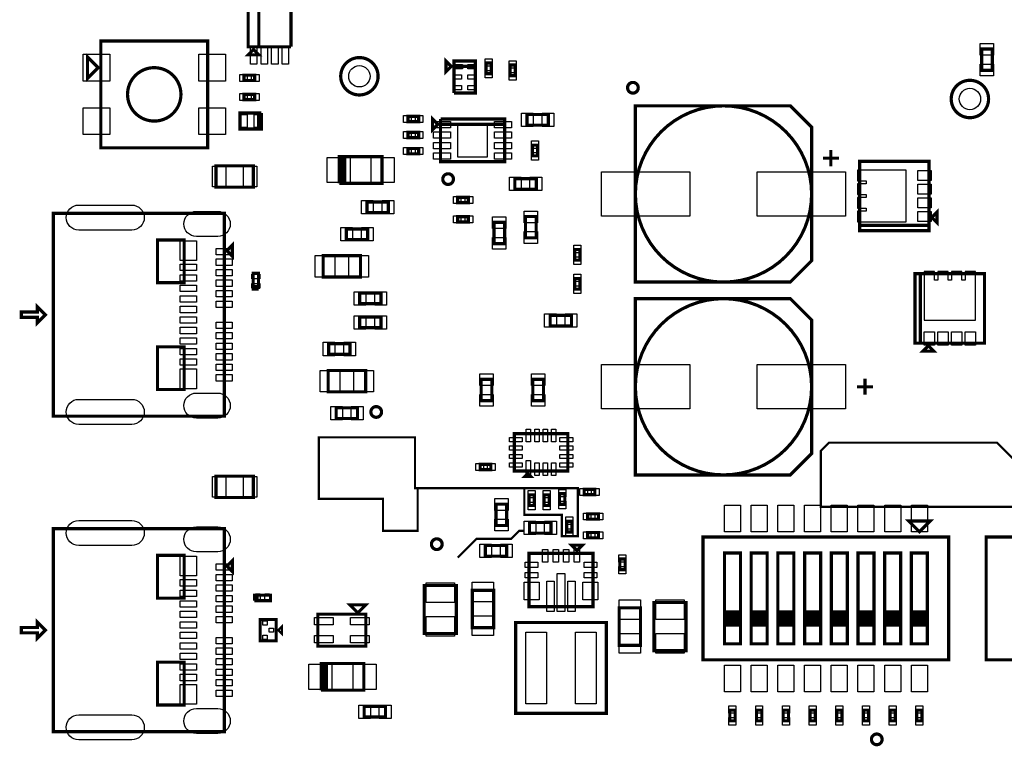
# Model space of a CAD drawing. Extents: x -96 to 3516, y -152 to 6424.
# Tile 2 of 9: x -70 to 1774, y 762 to 2122. Entities that reach past the tile are written whole.
import ezdxf

# ---------------------------------------------------------------- set-up
doc = ezdxf.new("R2010")
doc.units = 0
for name, color, linetype in [('BG_TASY', 231, 'CONTINUOUS'), ('PG_ASSEMBLY_TOP', 120, 'CONTINUOUS'), ('PIN_TOP', 140, 'CONTINUOUS')]:
    doc.layers.add(name, color=color, linetype=linetype)

msp = doc.modelspace()

# ---------------------------------------------------------------- linework, layer by layer
at = {"layer": 'BG_TASY', "const_width": 4}
for points in [[(875, 1245), (875, 1195), (945, 1195), (945, 1155), (975, 1155), (975, 1245), (670, 1245), (670, 1340), (490, 1340), (490, 1225), (610, 1225), (610, 1165), (675, 1165), (675, 1245)], [(1445, 1330), (1760, 1330), (1800, 1290), (2155, 1290), (2165, 1280), (2165, 1235), (2140, 1210), (1430, 1210), (1430, 1315), (1445, 1330)], [(875, 1165), (865, 1165), (850, 1150), (785, 1150), (750, 1115)]]:
    msp.add_lwpolyline(points, dxfattribs=at)
at = {"layer": 'PG_ASSEMBLY_TOP', "const_width": 6}
for points in [[(437.77, 2071.26), (437.77, 2161.26), (357.77, 2161.26), (357.77, 2071.26), (377.77, 2071.26), (377.77, 2161.26)], [(377.77, 2161.26), (377.77, 2071.26), (437.77, 2071.26)], [(81.84, 2082.2), (81.84, 1882.2), (281.84, 1882.2), (281.84, 2082.2), (81.84, 2082.2)], [(367.77, 2066.26), (357.77, 2056.26), (377.77, 2056.26), (367.77, 2066.26)], [(1751.05, 2027.3), (1751.05, 2067.3), (1731.05, 2067.3), (1731.05, 2027.3), (1751.05, 2027.3)], [(76.84, 2032.2), (56.84, 2052.2), (56.84, 2012.2), (76.84, 2032.2)], [(738, 2034.64), (728, 2044.64), (728, 2024.64), (738, 2034.64)], [(743, 1984.64), (783, 1984.64), (783, 2044.64), (743, 2044.64), (743, 2034.64), (783, 2034.64)], [(783, 2034.64), (743, 2034.64), (743, 1984.64)], [(802.88, 2041), (802.88, 2021), (812.88, 2021), (812.88, 2041), (802.88, 2041)], [(858.1, 2017.04), (858.1, 2037.04), (848.1, 2037.04), (848.1, 2017.04), (858.1, 2017.04)], [(370.01, 2018.1), (350.01, 2018.1), (350.01, 2008.1), (370.01, 2008.1), (370.01, 2018.1)], [(370.01, 1982.2), (350.01, 1982.2), (350.01, 1972.2), (370.01, 1972.2), (370.01, 1982.2)], [(1372.75, 1960.74), (1082.75, 1960.74), (1082.75, 1630.74), (1372.75, 1630.74), (1412.75, 1670.74), (1412.75, 1920.74), (1372.75, 1960.74)], [(382.38, 1947.2), (342.38, 1947.2), (342.38, 1917.2), (377.38, 1917.2), (377.38, 1947.2)], [(377.38, 1947.2), (377.38, 1917.2), (382.38, 1917.2), (382.38, 1947.2)], [(656.85, 1930.95), (676.85, 1930.95), (676.85, 1940.95), (656.85, 1940.95), (656.85, 1930.95)], [(702.85, 1936.11), (702.85, 1916.11), (712.85, 1926.11), (702.85, 1936.11)], [(837.85, 1926.11), (717.85, 1926.11), (717.85, 1936.11)], [(717.85, 1936.11), (837.85, 1936.11), (837.85, 1856.11), (717.85, 1856.11), (717.85, 1926.11), (837.85, 1926.11)], [(879.85, 1924.58), (919.85, 1924.58), (919.85, 1944.58), (879.85, 1944.58), (879.85, 1924.58)], [(676.85, 1910.95), (656.85, 1910.95), (656.85, 1900.95), (676.85, 1900.95), (676.85, 1910.95)], [(676.85, 1880.95), (656.85, 1880.95), (656.85, 1870.95), (676.85, 1870.95), (676.85, 1880.95)], [(889.85, 1887.11), (889.85, 1867.11), (899.85, 1867.11), (899.85, 1887.11), (889.85, 1887.11)], [(1448.75, 1847.74), (1448.75, 1877.74)], [(528.33, 1815.52), (608.33, 1815.52), (608.33, 1865.52), (533.33, 1865.52)], [(533.33, 1865.52), (538.33, 1865.52), (538.33, 1815.52), (533.33, 1815.52), (533.33, 1865.52), (528.33, 1865.52), (528.33, 1815.52)], [(1433.75, 1862.74), (1463.75, 1862.74)], [(297.54, 1808.4), (367.54, 1808.4), (367.54, 1848.4), (297.54, 1848.4), (297.54, 1808.4)], [(1632.6, 1856.87), (1502.6, 1856.87), (1502.6, 1726.87), (1632.6, 1726.87), (1632.6, 1856.87)], [(857.1, 1804.54), (897.1, 1804.54), (897.1, 1824.54), (857.1, 1824.54), (857.1, 1804.54)], [(750.08, 1779.4), (770.08, 1779.4), (770.08, 1789.4), (750.08, 1789.4), (750.08, 1779.4)], [(580.12, 1760.87), (620.12, 1760.87), (620.12, 1780.87), (580.12, 1780.87), (580.12, 1760.87)], [(-7.09, 1759.61), (-7.09, 1379.61), (312.91, 1379.61), (312.91, 1759.61), (-7.09, 1759.61)], [(750.08, 1743.4), (770.08, 1743.4), (770.08, 1753.4), (750.08, 1753.4), (750.08, 1743.4)], [(876.98, 1753.54), (876.98, 1713.54), (896.98, 1713.54), (896.98, 1753.54), (876.98, 1753.54)], [(1637.6, 1751.87), (1647.6, 1741.87), (1647.6, 1761.87), (1637.6, 1751.87)], [(581.54, 1730.26), (541.54, 1730.26), (541.54, 1710.26), (581.54, 1710.26), (581.54, 1730.26)], [(817.98, 1742.61), (817.98, 1702.61), (837.98, 1702.61), (837.98, 1742.61), (817.98, 1742.61)], [(1632.6, 1736.87), (1502.6, 1736.87)], [(187.91, 1709.61), (187.91, 1629.61), (237.91, 1629.61), (237.91, 1709.61), (187.91, 1709.61)], [(317.91, 1689.61), (327.91, 1699.61), (327.91, 1679.61), (317.91, 1689.61)], [(568.05, 1680.26), (498.05, 1680.26), (498.05, 1640.26), (568.05, 1640.26), (568.05, 1680.26)], [(969.1, 1691.78), (969.1, 1671.78), (979.1, 1671.78), (979.1, 1691.78), (969.1, 1691.78)], [(377.1, 1617.54), (377.1, 1647.54), (367.1, 1647.54), (367.1, 1622.54), (377.1, 1622.54)], [(1736.45, 1516.49), (1736.45, 1646.49), (1606.45, 1646.49), (1606.45, 1516.49), (1736.45, 1516.49)], [(1616.45, 1516.49), (1616.45, 1646.49)], [(377.1, 1622.54), (367.1, 1622.54), (367.1, 1617.54), (377.1, 1617.54)], [(969.1, 1637.54), (969.1, 1617.54), (979.1, 1617.54), (979.1, 1637.54), (969.1, 1637.54)], [(566.54, 1590.26), (606.54, 1590.26), (606.54, 1610.26), (566.54, 1610.26), (566.54, 1590.26)], [(-37.09, 1574.61), (-67.09, 1574.61), (-67.09, 1564.61), (-37.09, 1564.61), (-37.09, 1554.61), (-22.09, 1569.61), (-37.09, 1584.61), (-37.09, 1574.61)], [(1372.75, 1599.74), (1082.75, 1599.74), (1082.75, 1269.74), (1372.75, 1269.74), (1412.75, 1309.74), (1412.75, 1559.74), (1372.75, 1599.74)], [(566.54, 1545.26), (606.54, 1545.26), (606.54, 1565.26), (566.54, 1565.26), (566.54, 1545.26)], [(963.1, 1568.54), (923.1, 1568.54), (923.1, 1548.54), (963.1, 1548.54), (963.1, 1568.54)], [(187.91, 1509.61), (187.91, 1429.61), (237.91, 1429.61), (237.91, 1509.61), (187.91, 1509.61)], [(548.55, 1515.46), (508.55, 1515.46), (508.55, 1495.46), (548.55, 1495.46), (548.55, 1515.46)], [(1631.45, 1511.49), (1621.45, 1501.49), (1641.45, 1501.49), (1631.45, 1511.49)], [(577.54, 1465.26), (507.54, 1465.26), (507.54, 1425.26), (577.54, 1425.26), (577.54, 1465.26)], [(814.04, 1408.69), (814.04, 1448.69), (794.04, 1448.69), (794.04, 1408.69), (814.04, 1408.69)], [(910.73, 1408.69), (910.73, 1448.69), (890.73, 1448.69), (890.73, 1408.69), (910.73, 1408.69)], [(1512.75, 1419.74), (1512.75, 1449.74)], [(1497.75, 1434.74), (1527.75, 1434.74)], [(562.54, 1395.4), (522.54, 1395.4), (522.54, 1375.4), (562.54, 1375.4), (562.54, 1395.4)], [(956.17, 1277.1), (956.17, 1347.1), (856.17, 1347.1), (856.17, 1277.1), (956.17, 1277.1)], [(812.1, 1289.54), (792.1, 1289.54), (792.1, 1279.54), (812.1, 1279.54), (812.1, 1289.54)], [(876.17, 1267.1), (886.17, 1267.1), (881.17, 1272.1), (876.17, 1267.1)], [(297.54, 1227.4), (367.54, 1227.4), (367.54, 1267.4), (297.54, 1267.4), (297.54, 1227.4)], [(893.4, 1212.54), (893.4, 1232.54), (883.4, 1232.54), (883.4, 1212.54), (893.4, 1212.54)], [(921.75, 1212.54), (921.75, 1232.54), (911.75, 1232.54), (911.75, 1212.54), (921.75, 1212.54)], [(950.75, 1214.54), (950.75, 1234.54), (940.75, 1234.54), (940.75, 1214.54), (950.75, 1214.54)], [(986.85, 1232.84), (1006.85, 1232.84), (1006.85, 1242.84), (986.85, 1242.84), (986.85, 1232.84)], [(841.92, 1175.07), (841.92, 1215.07), (821.92, 1215.07), (821.92, 1175.07), (841.92, 1175.07)], [(993.58, 1186.86), (1013.58, 1186.86), (1013.58, 1196.86), (993.58, 1196.86), (993.58, 1186.86)], [(924.6, 1180.74), (884.6, 1180.74), (884.6, 1160.74), (924.6, 1160.74), (924.6, 1180.74)], [(963.9, 1162.98), (963.9, 1182.98), (953.9, 1182.98), (953.9, 1162.98), (963.9, 1162.98)], [(1614.54, 1163.4), (1634.54, 1183.4), (1594.54, 1183.4), (1614.54, 1163.4)], [(-7.09, 1169.06), (-7.09, 789.06), (312.91, 789.06), (312.91, 1169.06), (-7.09, 1169.06)], [(1013.58, 1161.86), (993.58, 1161.86), (993.58, 1151.86), (1013.58, 1151.86), (1013.58, 1161.86)], [(1669.54, 1153.4), (1209.54, 1153.4), (1209.54, 923.4), (1669.54, 923.4), (1669.54, 1153.4)], [(2199.54, 1153.4), (1739.54, 1153.4), (1739.54, 923.4), (2199.54, 923.4), (2199.54, 1153.4)], [(801.78, 1117.67), (841.78, 1117.67), (841.78, 1137.67), (801.78, 1137.67), (801.78, 1117.67)], [(1003.48, 1123.08), (1003.48, 1023.08), (883.48, 1023.08), (883.48, 1123.08), (1003.48, 1123.08)], [(973.48, 1128.08), (983.48, 1138.08), (963.48, 1138.08), (973.48, 1128.08)], [(1279.54, 953.4), (1249.54, 953.4), (1249.54, 1123.4), (1279.54, 1123.4), (1279.54, 1013.4), (1249.54, 1013.4), (1249.54, 1008.4), (1279.54, 1008.4), (1279.54, 1003.4), (1249.54, 1003.4), (1249.54, 998.4), (1279.54, 998.4), (1279.54, 993.4), (1249.54, 993.4), (1249.54, 988.4), (1279.54, 988.4), (1279.54, 1013.4), (1279.54, 953.4)], [(1329.54, 953.4), (1299.54, 953.4), (1299.54, 1123.4), (1329.54, 1123.4), (1329.54, 1013.4), (1299.54, 1013.4), (1299.54, 1008.4), (1329.54, 1008.4), (1329.54, 1003.4), (1299.54, 1003.4), (1299.54, 998.4), (1329.54, 998.4), (1329.54, 993.4), (1299.54, 993.4), (1299.54, 988.4), (1329.54, 988.4), (1329.54, 1013.4), (1329.54, 953.4)], [(1379.54, 953.4), (1349.54, 953.4), (1349.54, 1123.4), (1379.54, 1123.4), (1379.54, 1013.4), (1349.54, 1013.4), (1349.54, 1008.4), (1379.54, 1008.4), (1379.54, 1003.4), (1349.54, 1003.4), (1349.54, 998.4), (1379.54, 998.4), (1379.54, 993.4), (1349.54, 993.4), (1349.54, 988.4), (1379.54, 988.4), (1379.54, 1013.4), (1379.54, 953.4)], [(1429.54, 953.4), (1399.54, 953.4), (1399.54, 1123.4), (1429.54, 1123.4), (1429.54, 1013.4), (1399.54, 1013.4), (1399.54, 1008.4), (1429.54, 1008.4), (1429.54, 1003.4), (1399.54, 1003.4), (1399.54, 998.4), (1429.54, 998.4), (1429.54, 993.4), (1399.54, 993.4), (1399.54, 988.4), (1429.54, 988.4), (1429.54, 1013.4), (1429.54, 953.4)], [(1479.54, 953.4), (1449.54, 953.4), (1449.54, 1123.4), (1479.54, 1123.4), (1479.54, 1013.4), (1449.54, 1013.4), (1449.54, 1008.4), (1479.54, 1008.4), (1479.54, 1003.4), (1449.54, 1003.4), (1449.54, 998.4), (1479.54, 998.4), (1479.54, 993.4), (1449.54, 993.4), (1449.54, 988.4), (1479.54, 988.4), (1479.54, 1013.4), (1479.54, 953.4)], [(1529.54, 953.4), (1499.54, 953.4), (1499.54, 1123.4), (1529.54, 1123.4), (1529.54, 1013.4), (1499.54, 1013.4), (1499.54, 1008.4), (1529.54, 1008.4), (1529.54, 1003.4), (1499.54, 1003.4), (1499.54, 998.4), (1529.54, 998.4), (1529.54, 993.4), (1499.54, 993.4), (1499.54, 988.4), (1529.54, 988.4), (1529.54, 1013.4), (1529.54, 953.4)], [(1579.54, 953.4), (1549.54, 953.4), (1549.54, 1123.4), (1579.54, 1123.4), (1579.54, 1013.4), (1549.54, 1013.4), (1549.54, 1008.4), (1579.54, 1008.4), (1579.54, 1003.4), (1549.54, 1003.4), (1549.54, 998.4), (1579.54, 998.4), (1579.54, 993.4), (1549.54, 993.4), (1549.54, 988.4), (1579.54, 988.4), (1579.54, 1013.4), (1579.54, 953.4)], [(1629.54, 953.4), (1599.54, 953.4), (1599.54, 1123.4), (1629.54, 1123.4), (1629.54, 1013.4), (1599.54, 1013.4), (1599.54, 1008.4), (1629.54, 1008.4), (1629.54, 1003.4), (1599.54, 1003.4), (1599.54, 998.4), (1629.54, 998.4), (1629.54, 993.4), (1599.54, 993.4), (1599.54, 988.4), (1629.54, 988.4), (1629.54, 1013.4), (1629.54, 953.4)], [(187.91, 1119.06), (187.91, 1039.06), (237.91, 1039.06), (237.91, 1119.06), (187.91, 1119.06)], [(317.91, 1099.06), (327.91, 1109.06), (327.91, 1089.06), (317.91, 1099.06)], [(1053.54, 1112.38), (1053.54, 1092.38), (1063.54, 1092.38), (1063.54, 1112.38), (1053.54, 1112.38)], [(687.36, 1062.8), (687.36, 972.8), (747.36, 972.8), (747.36, 1062.8), (687.36, 1062.8)], [(777.36, 1053.8), (777.36, 983.8), (817.36, 983.8), (817.36, 1053.8), (777.36, 1053.8)], [(369.54, 1034.47), (399.54, 1034.47), (399.54, 1044.47), (374.54, 1044.47), (374.54, 1034.47)], [(374.54, 1034.47), (374.54, 1044.47), (369.54, 1044.47), (369.54, 1034.47)], [(1117.36, 1030.8), (1117.36, 940.8), (1177.36, 940.8), (1177.36, 1030.8), (1117.36, 1030.8)], [(578.12, 1026.56), (548.12, 1026.56), (563.12, 1011.56), (578.12, 1026.56)], [(1052.36, 1020.8), (1052.36, 950.8), (1092.36, 950.8), (1092.36, 1020.8), (1052.36, 1020.8)], [(-37.09, 984.06), (-67.09, 984.06), (-67.09, 974.06), (-37.09, 974.06), (-37.09, 964.06), (-22.09, 979.06), (-37.09, 994.06), (-37.09, 984.06)], [(410.12, 999.06), (380.12, 999.06), (380.12, 959.06), (410.12, 959.06), (410.12, 999.06)], [(578.12, 1009.06), (488.12, 1009.06), (488.12, 949.06), (578.12, 949.06), (578.12, 1009.06)], [(1028.48, 993.36), (858.48, 993.36), (858.48, 823.36), (1028.48, 823.36), (1028.48, 993.36)], [(415.12, 979.06), (420.12, 974.06), (420.12, 984.06), (415.12, 979.06)], [(187.91, 919.06), (187.91, 839.06), (237.91, 839.06), (237.91, 919.06), (187.91, 919.06)], [(494.34, 866.61), (574.34, 866.61), (574.34, 916.61), (499.34, 916.61)], [(499.34, 916.61), (504.34, 916.61), (504.34, 866.61), (499.34, 866.61), (499.34, 916.61), (494.34, 916.61), (494.34, 866.61)], [(614.97, 836.34), (574.97, 836.34), (574.97, 816.34), (614.97, 816.34), (614.97, 836.34)], [(1259.54, 829.38), (1259.54, 809.38), (1269.54, 809.38), (1269.54, 829.38), (1259.54, 829.38)], [(1309.54, 829.38), (1309.54, 809.38), (1319.54, 809.38), (1319.54, 829.38), (1309.54, 829.38)], [(1359.54, 829.38), (1359.54, 809.38), (1369.54, 809.38), (1369.54, 829.38), (1359.54, 829.38)], [(1409.54, 829.38), (1409.54, 809.38), (1419.54, 809.38), (1419.54, 829.38), (1409.54, 829.38)], [(1459.54, 829.38), (1459.54, 809.38), (1469.54, 809.38), (1469.54, 829.38), (1459.54, 829.38)], [(1509.54, 829.38), (1509.54, 809.38), (1519.54, 809.38), (1519.54, 829.38), (1509.54, 829.38)], [(1559.54, 829.38), (1559.54, 809.38), (1569.54, 809.38), (1569.54, 829.38), (1559.54, 829.38)], [(1609.54, 829.38), (1609.54, 809.38), (1619.54, 809.38), (1619.54, 829.38), (1609.54, 829.38)]]:
    msp.add_lwpolyline(points, dxfattribs=at)
for points in [[(601, 2016.09, 1), (531, 2016.09, 1), (601, 2016.09)], [(231.84, 1982.2, 1), (131.84, 1982.2, 1), (231.84, 1982.2)], [(1744.1, 1973.54, 1), (1674.1, 1973.54, 1), (1744.1, 1973.54)], [(1088.1, 1994.54, 1), (1068.1, 1994.54, 1), (1088.1, 1994.54)], [(1412.75, 1795.74, 1), (1082.75, 1795.74, 1), (1412.75, 1795.74)], [(742.1, 1823.54, 1), (722.1, 1823.54, 1), (742.1, 1823.54)], [(1412.75, 1434.74, 1), (1082.75, 1434.74, 1), (1412.75, 1434.74)], [(607.45, 1387.59, 1), (587.45, 1387.59, 1), (607.45, 1387.59)], [(720.88, 1140.06, 1), (700.88, 1140.06, 1), (720.88, 1140.06)], [(1544.77, 774.62, 1), (1524.77, 774.62, 1), (1544.77, 774.62)]]:
    msp.add_lwpolyline(points, format="xyb", dxfattribs=at)
at = {"layer": 'PIN_TOP'}
for points in [[(374.24, 2038.74), (362.24, 2038.74), (362.24, 2071.74), (374.24, 2071.74)], [(393.93, 2038.74), (381.93, 2038.74), (381.93, 2071.74), (393.93, 2071.74)], [(413.61, 2038.74), (401.61, 2038.74), (401.61, 2071.74), (413.61, 2071.74)], [(433.3, 2038.74), (421.3, 2038.74), (421.3, 2071.74), (433.3, 2071.74)], [(1753.55, 2055.59), (1728.55, 2055.59), (1728.55, 2077.59), (1753.55, 2077.59)], [(48.57, 2057.2), (98.57, 2057.2), (98.57, 2007.2), (48.57, 2007.2)], [(265.11, 2057.2), (315.11, 2057.2), (315.11, 2007.2), (265.11, 2007.2)], [(801.38, 2049.02), (814.38, 2049.02), (814.38, 2035.02), (801.38, 2035.02)], [(745.17, 2030.32), (745.17, 2038.32), (759.17, 2038.32), (759.17, 2030.32)], [(768.81, 2030.32), (768.81, 2038.32), (780.81, 2038.32), (780.81, 2030.32)], [(859.6, 2031.06), (846.6, 2031.06), (846.6, 2045.06), (859.6, 2045.06)], [(1753.55, 2017.01), (1728.55, 2017.01), (1728.55, 2039.01), (1753.55, 2039.01)], [(355.99, 2019.6), (355.99, 2006.6), (341.99, 2006.6), (341.99, 2019.6)], [(378.03, 2019.6), (378.03, 2006.6), (364.03, 2006.6), (364.03, 2019.6)], [(745.19, 2010.64), (745.19, 2018.64), (757.19, 2018.64), (757.19, 2010.64)], [(768.81, 2010.64), (768.81, 2018.64), (780.81, 2018.64), (780.81, 2010.64)], [(801.38, 2026.98), (814.38, 2026.98), (814.38, 2012.98), (801.38, 2012.98)], [(859.6, 2009.02), (846.6, 2009.02), (846.6, 2023.02), (859.6, 2023.02)], [(745.19, 1990.96), (745.19, 1998.96), (757.19, 1998.96), (757.19, 1990.96)], [(768.81, 1990.96), (768.81, 1998.96), (780.81, 1998.96), (780.81, 1990.96)], [(355.99, 1983.7), (355.99, 1970.7), (341.99, 1970.7), (341.99, 1983.7)], [(378.03, 1983.7), (378.03, 1970.7), (364.03, 1970.7), (364.03, 1983.7)], [(48.57, 1957.2), (98.57, 1957.2), (98.57, 1907.2), (48.57, 1907.2)], [(265.11, 1957.2), (315.11, 1957.2), (315.11, 1907.2), (265.11, 1907.2)], [(355.99, 1944.2), (355.99, 1920.2), (341.99, 1920.2), (341.99, 1944.2)], [(382.77, 1944.2), (382.77, 1920.2), (368.77, 1920.2), (368.77, 1944.2)], [(648.83, 1929.45), (648.83, 1942.45), (662.83, 1942.45), (662.83, 1929.45)], [(670.87, 1929.45), (670.87, 1942.45), (684.87, 1942.45), (684.87, 1929.45)], [(869.56, 1922.08), (869.56, 1947.08), (891.56, 1947.08), (891.56, 1922.08)], [(908.14, 1922.08), (908.14, 1947.08), (930.14, 1947.08), (930.14, 1922.08)], [(704.76, 1919.64), (704.76, 1931.64), (736.76, 1931.64), (736.76, 1919.64)], [(750.35, 1864.61), (750.35, 1927.61), (805.35, 1927.61), (805.35, 1864.61)], [(818.94, 1919.64), (818.94, 1931.64), (850.94, 1931.64), (850.94, 1919.64)], [(662.83, 1912.45), (662.83, 1899.45), (648.83, 1899.45), (648.83, 1912.45)], [(684.87, 1912.45), (684.87, 1899.45), (670.87, 1899.45), (670.87, 1912.45)], [(704.76, 1899.95), (704.76, 1911.95), (736.76, 1911.95), (736.76, 1899.95)], [(818.94, 1899.95), (818.94, 1911.95), (850.94, 1911.95), (850.94, 1899.95)], [(662.83, 1882.45), (662.83, 1869.45), (648.83, 1869.45), (648.83, 1882.45)], [(684.87, 1882.45), (684.87, 1869.45), (670.87, 1869.45), (670.87, 1882.45)], [(704.76, 1880.27), (704.76, 1892.27), (736.76, 1892.27), (736.76, 1880.27)], [(818.94, 1880.27), (818.94, 1892.27), (850.94, 1892.27), (850.94, 1880.27)], [(888.35, 1895.13), (901.35, 1895.13), (901.35, 1881.13), (888.35, 1881.13)], [(548.49, 1817.02), (505.49, 1817.02), (505.49, 1864.02), (548.49, 1864.02)], [(631.17, 1817.02), (588.17, 1817.02), (588.17, 1864.02), (631.17, 1864.02)], [(704.76, 1860.58), (704.76, 1872.58), (736.76, 1872.58), (736.76, 1860.58)], [(818.94, 1860.58), (818.94, 1872.58), (850.94, 1872.58), (850.94, 1860.58)], [(888.35, 1873.09), (901.35, 1873.09), (901.35, 1859.09), (888.35, 1859.09)], [(290.91, 1808.9), (290.91, 1847.9), (315.91, 1847.9), (315.91, 1808.9)], [(349.17, 1808.9), (349.17, 1847.9), (374.17, 1847.9), (374.17, 1808.9)], [(846.81, 1802.04), (846.81, 1827.04), (868.81, 1827.04), (868.81, 1802.04)], [(885.39, 1802.04), (885.39, 1827.04), (907.39, 1827.04), (907.39, 1802.04)], [(1184.58, 1837.24), (1184.58, 1754.24), (1019.58, 1754.24), (1019.58, 1837.24)], [(1475.92, 1837.24), (1475.92, 1754.24), (1310.92, 1754.24), (1310.92, 1837.24)], [(1589.64, 1840.1), (1498.7, 1840.1), (1498.7, 1820.41), (1514.84, 1820.41), (1514.84, 1814.51), (1498.7, 1814.51), (1498.7, 1794.82), (1514.84, 1794.82), (1514.84, 1788.92), (1498.7, 1788.92), (1498.7, 1769.23), (1514.84, 1769.23), (1514.84, 1763.33), (1498.7, 1763.33), (1498.7, 1743.64), (1589.64, 1743.64)], [(1636.6, 1839.76), (1636.6, 1820.76), (1611.6, 1820.76), (1611.6, 1839.76)], [(1636.6, 1814.17), (1636.6, 1795.17), (1611.6, 1795.17), (1611.6, 1814.17)], [(742.06, 1777.9), (742.06, 1790.9), (756.06, 1790.9), (756.06, 1777.9)], [(764.1, 1777.9), (764.1, 1790.9), (778.1, 1790.9), (778.1, 1777.9)], [(1636.6, 1788.57), (1636.6, 1769.57), (1611.6, 1769.57), (1611.6, 1788.57)], [(569.83, 1758.37), (569.83, 1783.37), (591.83, 1783.37), (591.83, 1758.37)], [(608.41, 1758.37), (608.41, 1783.37), (630.41, 1783.37), (630.41, 1758.37)], [(742.06, 1741.9), (742.06, 1754.9), (756.06, 1754.9), (756.06, 1741.9)], [(764.1, 1741.9), (764.1, 1754.9), (778.1, 1754.9), (778.1, 1741.9)], [(815.48, 1752.9), (840.48, 1752.9), (840.48, 1730.9), (815.48, 1730.9)], [(874.48, 1763.83), (899.48, 1763.83), (899.48, 1741.83), (874.48, 1741.83)], [(1636.6, 1762.98), (1636.6, 1743.98), (1611.6, 1743.98), (1611.6, 1762.98)], [(553.25, 1732.76), (553.25, 1707.76), (531.25, 1707.76), (531.25, 1732.76)], [(591.83, 1732.76), (591.83, 1707.76), (569.83, 1707.76), (569.83, 1732.76)], [(874.48, 1725.25), (899.48, 1725.25), (899.48, 1703.25), (874.48, 1703.25)], [(230.67, 1671.19), (230.67, 1708.19), (260.67, 1708.19), (260.67, 1671.19)], [(815.48, 1714.32), (840.48, 1714.32), (840.48, 1692.32), (815.48, 1692.32)], [(967.6, 1699.8), (980.6, 1699.8), (980.6, 1685.8), (967.6, 1685.8)], [(297.59, 1693.72), (327.59, 1693.72), (327.59, 1681.72), (297.59, 1681.72)], [(520.05, 1680.26), (520.05, 1640.26), (483.05, 1640.26), (483.05, 1680.26)], [(583.05, 1680.26), (583.05, 1640.26), (546.05, 1640.26), (546.05, 1680.26)], [(967.6, 1677.76), (980.6, 1677.76), (980.6, 1663.76), (967.6, 1663.76)], [(230.67, 1664.19), (260.67, 1664.19), (260.67, 1652.19), (230.67, 1652.19)], [(297.59, 1674.03), (327.59, 1674.03), (327.59, 1662.03), (297.59, 1662.03)], [(230.67, 1644.51), (260.67, 1644.51), (260.67, 1632.51), (230.67, 1632.51)], [(297.59, 1654.35), (327.59, 1654.35), (327.59, 1642.35), (297.59, 1642.35)], [(379.6, 1636.7), (364.6, 1636.7), (364.6, 1645.7), (379.6, 1645.7)], [(967.6, 1645.56), (980.6, 1645.56), (980.6, 1631.56), (967.6, 1631.56)], [(1719.68, 1559.45), (1719.68, 1650.39), (1699.99, 1650.39), (1699.99, 1634.25), (1694.09, 1634.25), (1694.09, 1650.39), (1674.4, 1650.39), (1674.4, 1634.25), (1668.5, 1634.25), (1668.5, 1650.39), (1648.81, 1650.39), (1648.81, 1634.25), (1642.91, 1634.25), (1642.91, 1650.39), (1623.22, 1650.39), (1623.22, 1559.45)], [(230.67, 1624.82), (260.67, 1624.82), (260.67, 1612.82), (230.67, 1612.82)], [(297.59, 1634.67), (327.59, 1634.67), (327.59, 1622.67), (297.59, 1622.67)], [(379.6, 1619.38), (364.6, 1619.38), (364.6, 1628.38), (379.6, 1628.38)], [(967.6, 1623.52), (980.6, 1623.52), (980.6, 1609.52), (967.6, 1609.52)], [(230.67, 1605.14), (260.67, 1605.14), (260.67, 1593.14), (230.67, 1593.14)], [(297.59, 1614.98), (327.59, 1614.98), (327.59, 1602.98), (297.59, 1602.98)], [(556.25, 1587.76), (556.25, 1612.76), (578.25, 1612.76), (578.25, 1587.76)], [(594.83, 1587.76), (594.83, 1612.76), (616.83, 1612.76), (616.83, 1587.76)], [(297.59, 1595.29), (327.59, 1595.29), (327.59, 1583.29), (297.59, 1583.29)], [(230.67, 1585.45), (260.67, 1585.45), (260.67, 1573.45), (230.67, 1573.45)], [(556.25, 1542.76), (556.25, 1567.76), (578.25, 1567.76), (578.25, 1542.76)], [(594.83, 1542.76), (594.83, 1567.76), (616.83, 1567.76), (616.83, 1542.76)], [(934.81, 1571.04), (934.81, 1546.04), (912.81, 1546.04), (912.81, 1571.04)], [(973.39, 1571.04), (973.39, 1546.04), (951.39, 1546.04), (951.39, 1571.04)], [(230.67, 1565.77), (260.67, 1565.77), (260.67, 1553.77), (230.67, 1553.77)], [(297.59, 1555.93), (327.59, 1555.93), (327.59, 1543.93), (297.59, 1543.93)], [(230.67, 1546.08), (260.67, 1546.08), (260.67, 1534.08), (230.67, 1534.08)], [(297.59, 1536.24), (327.59, 1536.24), (327.59, 1524.24), (297.59, 1524.24)], [(1642.56, 1512.49), (1623.56, 1512.49), (1623.56, 1537.49), (1642.56, 1537.49)], [(1668.15, 1512.49), (1649.15, 1512.49), (1649.15, 1537.49), (1668.15, 1537.49)], [(1693.75, 1512.49), (1674.75, 1512.49), (1674.75, 1537.49), (1693.75, 1537.49)], [(1719.34, 1512.49), (1700.34, 1512.49), (1700.34, 1537.49), (1719.34, 1537.49)], [(230.67, 1526.4), (260.67, 1526.4), (260.67, 1514.4), (230.67, 1514.4)], [(297.59, 1516.55), (327.59, 1516.55), (327.59, 1504.55), (297.59, 1504.55)], [(520.26, 1517.96), (520.26, 1492.96), (498.26, 1492.96), (498.26, 1517.96)], [(558.84, 1517.96), (558.84, 1492.96), (536.84, 1492.96), (536.84, 1517.96)], [(230.67, 1506.71), (260.67, 1506.71), (260.67, 1494.71), (230.67, 1494.71)], [(297.59, 1496.87), (327.59, 1496.87), (327.59, 1484.87), (297.59, 1484.87)], [(230.67, 1487.03), (260.67, 1487.03), (260.67, 1475.03), (230.67, 1475.03)], [(297.59, 1477.19), (327.59, 1477.19), (327.59, 1465.19), (297.59, 1465.19)], [(1184.58, 1476.24), (1184.58, 1393.24), (1019.58, 1393.24), (1019.58, 1476.24)], [(1475.92, 1476.24), (1475.92, 1393.24), (1310.92, 1393.24), (1310.92, 1476.24)], [(230.67, 1431.03), (230.67, 1468.03), (260.67, 1468.03), (260.67, 1431.03)], [(297.59, 1457.5), (327.59, 1457.5), (327.59, 1445.5), (297.59, 1445.5)], [(529.54, 1465.26), (529.54, 1425.26), (492.54, 1425.26), (492.54, 1465.26)], [(592.54, 1465.26), (592.54, 1425.26), (555.54, 1425.26), (555.54, 1465.26)], [(816.54, 1436.98), (791.54, 1436.98), (791.54, 1458.98), (816.54, 1458.98)], [(913.23, 1436.98), (888.23, 1436.98), (888.23, 1458.98), (913.23, 1458.98)], [(816.54, 1398.4), (791.54, 1398.4), (791.54, 1420.4), (816.54, 1420.4)], [(913.23, 1398.4), (888.23, 1398.4), (888.23, 1420.4), (913.23, 1420.4)], [(534.25, 1397.9), (534.25, 1372.9), (512.25, 1372.9), (512.25, 1397.9)], [(572.83, 1397.9), (572.83, 1372.9), (550.83, 1372.9), (550.83, 1397.9)], [(886.55, 1331.6), (878.55, 1331.6), (878.55, 1355.6), (886.55, 1355.6)], [(902.3, 1331.6), (894.3, 1331.6), (894.3, 1355.6), (902.3, 1355.6)], [(918.04, 1331.6), (910.04, 1331.6), (910.04, 1355.6), (918.04, 1355.6)], [(933.79, 1331.6), (925.79, 1331.6), (925.79, 1355.6), (933.79, 1355.6)], [(870.93, 1339.72), (870.93, 1331.72), (846.93, 1331.72), (846.93, 1339.72)], [(965.41, 1339.72), (965.41, 1331.72), (941.41, 1331.72), (941.41, 1339.72)], [(870.93, 1323.97), (870.93, 1315.97), (846.93, 1315.97), (846.93, 1323.97)], [(965.41, 1323.97), (965.41, 1315.97), (941.41, 1315.97), (941.41, 1323.97)], [(798.08, 1291.04), (798.08, 1278.04), (784.08, 1278.04), (784.08, 1291.04)], [(820.12, 1291.04), (820.12, 1278.04), (806.12, 1278.04), (806.12, 1291.04)], [(870.93, 1308.23), (870.93, 1300.23), (846.93, 1300.23), (846.93, 1308.23)], [(870.93, 1292.48), (870.93, 1284.48), (846.93, 1284.48), (846.93, 1292.48)], [(886.55, 1268.57), (878.55, 1268.57), (878.55, 1296.57), (886.55, 1296.57)], [(902.3, 1268.6), (894.3, 1268.6), (894.3, 1292.6), (902.3, 1292.6)], [(918.04, 1268.6), (910.04, 1268.6), (910.04, 1292.6), (918.04, 1292.6)], [(933.79, 1268.6), (925.79, 1268.6), (925.79, 1292.6), (933.79, 1292.6)], [(965.41, 1308.23), (965.41, 1300.23), (941.41, 1300.23), (941.41, 1308.23)], [(965.41, 1292.48), (965.41, 1284.48), (941.41, 1284.48), (941.41, 1292.48)], [(290.91, 1227.9), (290.91, 1266.9), (315.91, 1266.9), (315.91, 1227.9)], [(349.17, 1227.9), (349.17, 1266.9), (374.17, 1266.9), (374.17, 1227.9)], [(894.9, 1226.56), (881.9, 1226.56), (881.9, 1240.56), (894.9, 1240.56)], [(923.25, 1226.56), (910.25, 1226.56), (910.25, 1240.56), (923.25, 1240.56)], [(952.25, 1228.56), (939.25, 1228.56), (939.25, 1242.56), (952.25, 1242.56)], [(978.83, 1231.34), (978.83, 1244.34), (992.83, 1244.34), (992.83, 1231.34)], [(1000.87, 1231.34), (1000.87, 1244.34), (1014.87, 1244.34), (1014.87, 1231.34)], [(844.42, 1203.36), (819.42, 1203.36), (819.42, 1225.36), (844.42, 1225.36)], [(894.9, 1204.52), (881.9, 1204.52), (881.9, 1218.52), (894.9, 1218.52)], [(923.25, 1204.52), (910.25, 1204.52), (910.25, 1218.52), (923.25, 1218.52)], [(952.25, 1206.52), (939.25, 1206.52), (939.25, 1220.52), (952.25, 1220.52)], [(1279.54, 1213.4), (1279.54, 1163.4), (1249.54, 1163.4), (1249.54, 1213.4)], [(1329.54, 1213.4), (1329.54, 1163.4), (1299.54, 1163.4), (1299.54, 1213.4)], [(1379.54, 1213.4), (1379.54, 1163.4), (1349.54, 1163.4), (1349.54, 1213.4)], [(1429.54, 1213.4), (1429.54, 1163.4), (1399.54, 1163.4), (1399.54, 1213.4)], [(1479.54, 1213.4), (1479.54, 1163.4), (1449.54, 1163.4), (1449.54, 1213.4)], [(1529.54, 1213.4), (1529.54, 1163.4), (1499.54, 1163.4), (1499.54, 1213.4)], [(1579.54, 1213.4), (1579.54, 1163.4), (1549.54, 1163.4), (1549.54, 1213.4)], [(1629.54, 1213.4), (1629.54, 1163.4), (1599.54, 1163.4), (1599.54, 1213.4)], [(844.42, 1164.78), (819.42, 1164.78), (819.42, 1186.78), (844.42, 1186.78)], [(896.31, 1183.24), (896.31, 1158.24), (874.31, 1158.24), (874.31, 1183.24)], [(934.89, 1183.24), (934.89, 1158.24), (912.89, 1158.24), (912.89, 1183.24)], [(965.4, 1177), (952.4, 1177), (952.4, 1191), (965.4, 1191)], [(985.56, 1185.36), (985.56, 1198.36), (999.56, 1198.36), (999.56, 1185.36)], [(1007.6, 1185.36), (1007.6, 1198.36), (1021.6, 1198.36), (1021.6, 1185.36)], [(965.4, 1154.96), (952.4, 1154.96), (952.4, 1168.96), (965.4, 1168.96)], [(999.56, 1163.36), (999.56, 1150.36), (985.56, 1150.36), (985.56, 1163.36)], [(1021.6, 1163.36), (1021.6, 1150.36), (1007.6, 1150.36), (1007.6, 1163.36)], [(791.49, 1115.17), (791.49, 1140.17), (813.49, 1140.17), (813.49, 1115.17)], [(830.07, 1115.17), (830.07, 1140.17), (852.07, 1140.17), (852.07, 1115.17)], [(908.95, 1130.36), (918.95, 1130.36), (918.95, 1106.36), (908.95, 1106.36)], [(928.64, 1130.36), (938.64, 1130.36), (938.64, 1106.36), (928.64, 1106.36)], [(948.32, 1130.36), (958.32, 1130.36), (958.32, 1106.36), (948.32, 1106.36)], [(968.01, 1130.36), (978.01, 1130.36), (978.01, 1106.36), (968.01, 1106.36)], [(230.67, 1080.64), (230.67, 1117.64), (260.67, 1117.64), (260.67, 1080.64)], [(876.36, 1096.62), (876.36, 1106.62), (900.36, 1106.62), (900.36, 1096.62)], [(986.6, 1096.62), (986.6, 1106.62), (1010.6, 1106.62), (1010.6, 1096.62)], [(1052.04, 1120.4), (1065.04, 1120.4), (1065.04, 1106.4), (1052.04, 1106.4)], [(297.59, 1103.17), (327.59, 1103.17), (327.59, 1091.17), (297.59, 1091.17)], [(1052.04, 1098.36), (1065.04, 1098.36), (1065.04, 1084.36), (1052.04, 1084.36)], [(230.67, 1073.64), (260.67, 1073.64), (260.67, 1061.64), (230.67, 1061.64)], [(297.59, 1083.48), (327.59, 1083.48), (327.59, 1071.48), (297.59, 1071.48)], [(876.36, 1076.94), (876.36, 1086.94), (900.36, 1086.94), (900.36, 1076.94)], [(916.8, 1071.07), (930.8, 1071.07), (930.8, 1014.07), (916.8, 1014.07)], [(936.48, 1084.96), (950.48, 1084.96), (950.48, 1013.96), (936.48, 1013.96)], [(956.16, 1071.07), (970.16, 1071.07), (970.16, 1014.07), (956.16, 1014.07)], [(986.6, 1076.94), (986.6, 1086.94), (1010.6, 1086.94), (1010.6, 1076.94)], [(230.67, 1053.96), (260.67, 1053.96), (260.67, 1041.96), (230.67, 1041.96)], [(297.59, 1063.8), (327.59, 1063.8), (327.59, 1051.8), (297.59, 1051.8)], [(690.86, 1067.8), (743.86, 1067.8), (743.86, 1030.8), (690.86, 1030.8)], [(777.36, 1068.8), (817.36, 1068.8), (817.36, 1031.8), (777.36, 1031.8)], [(874.36, 1068.91), (902.36, 1068.91), (902.36, 1035.91), (874.36, 1035.91)], [(984.6, 1068.91), (1012.6, 1068.91), (1012.6, 1035.91), (984.6, 1035.91)], [(230.67, 1034.27), (260.67, 1034.27), (260.67, 1022.27), (230.67, 1022.27)], [(297.59, 1044.12), (327.59, 1044.12), (327.59, 1032.12), (297.59, 1032.12)], [(371.38, 1031.97), (371.38, 1046.97), (380.38, 1046.97), (380.38, 1031.97)], [(388.7, 1031.97), (388.7, 1046.97), (397.7, 1046.97), (397.7, 1031.97)], [(1052.36, 1035.8), (1092.36, 1035.8), (1092.36, 998.8), (1052.36, 998.8)], [(1120.86, 1035.8), (1173.86, 1035.8), (1173.86, 998.8), (1120.86, 998.8)], [(230.67, 1014.59), (260.67, 1014.59), (260.67, 1002.59), (230.67, 1002.59)], [(297.59, 1024.43), (327.59, 1024.43), (327.59, 1012.43), (297.59, 1012.43)], [(297.59, 1004.74), (327.59, 1004.74), (327.59, 992.74), (297.59, 992.74)], [(393.21, 996.45), (393.21, 988.45), (385.21, 988.45), (385.21, 996.45)], [(517.16, 1002.79), (517.16, 988.79), (482.16, 988.79), (482.16, 1002.79)], [(584.08, 1002.79), (584.08, 988.79), (549.08, 988.79), (549.08, 1002.79)], [(690.86, 1004.8), (743.86, 1004.8), (743.86, 967.8), (690.86, 967.8)], [(777.36, 1005.8), (817.36, 1005.8), (817.36, 968.8), (777.36, 968.8)], [(230.67, 994.9), (260.67, 994.9), (260.67, 982.9), (230.67, 982.9)], [(405.03, 983.06), (405.03, 975.06), (397.03, 975.06), (397.03, 983.06)], [(230.67, 975.22), (260.67, 975.22), (260.67, 963.22), (230.67, 963.22)], [(297.59, 965.38), (327.59, 965.38), (327.59, 953.38), (297.59, 953.38)], [(393.21, 969.67), (393.21, 961.67), (385.21, 961.67), (385.21, 969.67)], [(517.16, 969.33), (517.16, 955.33), (482.16, 955.33), (482.16, 969.33)], [(584.08, 969.33), (584.08, 955.33), (549.08, 955.33), (549.08, 969.33)], [(916.33, 975.36), (916.33, 841.36), (877.33, 841.36), (877.33, 975.36)], [(1009.63, 975.36), (1009.63, 841.36), (970.63, 841.36), (970.63, 975.36)], [(1052.36, 972.8), (1092.36, 972.8), (1092.36, 935.8), (1052.36, 935.8)], [(1120.86, 972.8), (1173.86, 972.8), (1173.86, 935.8), (1120.86, 935.8)], [(230.67, 955.53), (260.67, 955.53), (260.67, 943.53), (230.67, 943.53)], [(297.59, 945.69), (327.59, 945.69), (327.59, 933.69), (297.59, 933.69)], [(230.67, 935.85), (260.67, 935.85), (260.67, 923.85), (230.67, 923.85)], [(297.59, 926), (327.59, 926), (327.59, 914), (297.59, 914)], [(230.67, 916.16), (260.67, 916.16), (260.67, 904.16), (230.67, 904.16)], [(297.59, 906.32), (327.59, 906.32), (327.59, 894.32), (297.59, 894.32)], [(514.5, 868.11), (471.5, 868.11), (471.5, 915.11), (514.5, 915.11)], [(597.18, 868.11), (554.18, 868.11), (554.18, 915.11), (597.18, 915.11)], [(1279.54, 913.4), (1279.54, 863.4), (1249.54, 863.4), (1249.54, 913.4)], [(1329.54, 913.4), (1329.54, 863.4), (1299.54, 863.4), (1299.54, 913.4)], [(1379.54, 913.4), (1379.54, 863.4), (1349.54, 863.4), (1349.54, 913.4)], [(1429.54, 913.4), (1429.54, 863.4), (1399.54, 863.4), (1399.54, 913.4)], [(1479.54, 913.4), (1479.54, 863.4), (1449.54, 863.4), (1449.54, 913.4)], [(1529.54, 913.4), (1529.54, 863.4), (1499.54, 863.4), (1499.54, 913.4)], [(1579.54, 913.4), (1579.54, 863.4), (1549.54, 863.4), (1549.54, 913.4)], [(1629.54, 913.4), (1629.54, 863.4), (1599.54, 863.4), (1599.54, 913.4)], [(230.67, 896.48), (260.67, 896.48), (260.67, 884.48), (230.67, 884.48)], [(297.59, 886.64), (327.59, 886.64), (327.59, 874.64), (297.59, 874.64)], [(230.67, 840.48), (230.67, 877.48), (260.67, 877.48), (260.67, 840.48)], [(297.59, 866.95), (327.59, 866.95), (327.59, 854.95), (297.59, 854.95)], [(586.68, 838.84), (586.68, 813.84), (564.68, 813.84), (564.68, 838.84)], [(625.26, 838.84), (625.26, 813.84), (603.26, 813.84), (603.26, 838.84)], [(1258.04, 837.4), (1271.04, 837.4), (1271.04, 823.4), (1258.04, 823.4)], [(1308.04, 837.4), (1321.04, 837.4), (1321.04, 823.4), (1308.04, 823.4)], [(1358.04, 837.4), (1371.04, 837.4), (1371.04, 823.4), (1358.04, 823.4)], [(1408.04, 837.4), (1421.04, 837.4), (1421.04, 823.4), (1408.04, 823.4)], [(1458.04, 837.4), (1471.04, 837.4), (1471.04, 823.4), (1458.04, 823.4)], [(1508.04, 837.4), (1521.04, 837.4), (1521.04, 823.4), (1508.04, 823.4)], [(1558.04, 837.4), (1571.04, 837.4), (1571.04, 823.4), (1558.04, 823.4)], [(1608.04, 837.4), (1621.04, 837.4), (1621.04, 823.4), (1608.04, 823.4)], [(1258.04, 815.36), (1271.04, 815.36), (1271.04, 801.36), (1258.04, 801.36)], [(1308.04, 815.36), (1321.04, 815.36), (1321.04, 801.36), (1308.04, 801.36)], [(1358.04, 815.36), (1371.04, 815.36), (1371.04, 801.36), (1358.04, 801.36)], [(1408.04, 815.36), (1421.04, 815.36), (1421.04, 801.36), (1408.04, 801.36)], [(1458.04, 815.36), (1471.04, 815.36), (1471.04, 801.36), (1458.04, 801.36)], [(1508.04, 815.36), (1521.04, 815.36), (1521.04, 801.36), (1508.04, 801.36)], [(1558.04, 815.36), (1571.04, 815.36), (1571.04, 801.36), (1558.04, 801.36)], [(1608.04, 815.36), (1621.04, 815.36), (1621.04, 801.36), (1608.04, 801.36)]]:
    msp.add_lwpolyline(points, close=True, dxfattribs=at)
for points in [[(139.68, 1728), (40.68, 1728, -1), (40.68, 1775), (139.68, 1775, -1)], [(300.7, 1716.19), (260.7, 1716.19, -1), (260.7, 1763.19), (300.7, 1763.19, -1)], [(300.7, 1376.03), (260.7, 1376.03, -1), (260.7, 1423.03), (300.7, 1423.03, -1)], [(139.68, 1364.22), (40.68, 1364.22, -1), (40.68, 1411.22), (139.68, 1411.22, -1)], [(139.68, 1137.45), (40.68, 1137.45, -1), (40.68, 1184.45), (139.68, 1184.45, -1)], [(300.7, 1125.64), (260.7, 1125.64, -1), (260.7, 1172.64), (300.7, 1172.64, -1)], [(300.7, 785.48), (260.7, 785.48, -1), (260.7, 832.48), (300.7, 832.48, -1)], [(139.68, 773.67), (40.68, 773.67, -1), (40.68, 820.67), (139.68, 820.67, -1)]]:
    msp.add_lwpolyline(points, format="xyb", close=True, dxfattribs=at)
for centre, radius in [((566, 2016.09), 20), ((1078.1, 1994.54), 9), ((1709.1, 1973.54), 20), ((732.1, 1823.54), 9), ((597.45, 1387.59), 9), ((710.88, 1140.06), 9), ((1534.77, 774.62), 9)]:
    msp.add_circle(centre, radius, dxfattribs=at)

doc.saveas('drawing.dxf')
